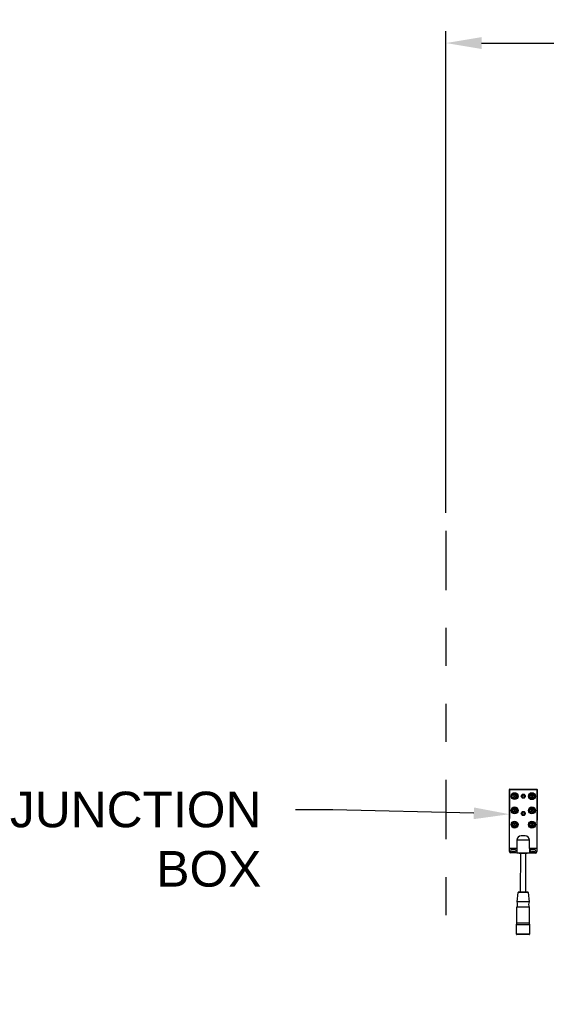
# Model space of a CAD drawing. Header units: inches. Extents: x 144.9 to 238.4, y 214.8 to 247.7.
# Tile 220 of 256: x 175.4 to 176.8, y 243.5 to 246.1. Entities that reach past the tile are written whole.
import ezdxf
from ezdxf import colors
from ezdxf.entities.mleader import LeaderData, LeaderLine
from ezdxf.math import Vec2, Vec3

# ---------------------------------------------------------------- set-up
doc = ezdxf.new("R2010")
doc.units = ezdxf.units.IN
doc.header["$LTSCALE"] = 0.25
doc.header["$MEASUREMENT"] = 0
doc.linetypes.add('PHANTOM2', pattern=[1.25, 0.625, -0.125, 0.125, -0.125, 0.125, -0.125])
for name, color, linetype in [('ANNOTATIONS', 1, 'Continuous'), ('HIDDEN', 6, 'PHANTOM2'), ('MOTOR LH', 7, 'Continuous')]:
    doc.layers.add(name, color=color, linetype=linetype)
doc.styles.add('ARIAL', font='arial.ttf', dxfattribs={"height": 0.09375})
doc.dimstyles.new('STANDARD$0', dxfattribs={"dimtxt": 0.09375, "dimasz": 0.09375, "dimexe": 0.03125, "dimexo": 0.046875, "dimgap": 0.09, "dimtad": 0, "dimtih": 1, "dimtoh": 1, "dimdec": 4, "dimzin": 0, "dimdsep": 46, "dimtxsty": 'ARIAL', "dimcen": 0.09, "dimadec": 0, "dimazin": 0, "dimtfac": 1, "dimtdec": 4, "dimtofl": 0, "dimtmove": 0, "dimatfit": 1, "dimfxl": 1, "dimtolj": 1, "dimtzin": 0, "dimarcsym": 0})

# ---------------------------------------------------------------- blocks, each defined once
blk = doc.blocks.new('*D49')
at = {"layer": 'ANNOTATIONS', "color": 0, "lineweight": -2, "transparency": 16777216}
for p, q in [((176.5571, 244.7851), (176.5571, 246.0537)), ((177.9861, 243.5377), (177.9861, 246.0537)), ((176.6509, 246.0225), (177.0673, 246.0225)), ((177.8923, 246.0225), (177.4759, 246.0225))]:
    blk.add_line(p, q, dxfattribs=at)
at = {"layer": 'ANNOTATIONS', "color": 0, "transparency": 16777216}
for points in [[(176.6509, 246.0381), (176.6509, 246.0069), (176.5571, 246.0225)], [(177.8923, 246.0381), (177.8923, 246.0069), (177.9861, 246.0225)]]:
    blk.add_solid(points, dxfattribs=at)
at = {"layer": 'defpoints', "color": 0, "transparency": 16777216}
for p in [(177.9861, 246.0225), (176.5571, 244.7382), (177.9861, 243.4908)]:
    blk.add_point(p, dxfattribs=at)
at = {"layer": 'ANNOTATIONS', "color": 0, "transparency": 16777216, "insert": (177.2716, 246.0225), "char_height": 0.09375, "attachment_point": 5, "style": 'ARIAL'}
blk.add_mtext('\\A1;24""', dxfattribs=at)

msp = doc.modelspace()

# ---------------------------------------------------------------- linework, layer by layer
at = {"layer": 'HIDDEN'}
msp.add_line((176.55713, 244.73821), (176.55713, 243.70752), dxfattribs=at)
at = {"layer": 'MOTOR LH'}
for p, q in [((176.72406, 243.89305), (176.72436, 244.05666)), ((176.72459, 243.90195), (176.72488, 244.05615)), ((176.72488, 244.05717), (176.79652, 244.05704)), ((176.72539, 244.05666), (176.79601, 244.05653)), ((176.79652, 244.05602), (176.79623, 243.90182)), ((176.79703, 244.05653), (176.79673, 243.89291)), ((176.74241, 244.03981), (176.74241, 244.03845)), ((176.74318, 244.03981), (176.74241, 244.03981)), ((176.74241, 244.03845), (176.7432, 244.03844)), ((176.74365, 243.92341), (176.74361, 243.9014)), ((176.76559, 243.93463), (176.75535, 243.93464)), ((176.77721, 243.90134), (176.77725, 243.92335)), ((176.74361, 243.9014), (176.7251, 243.90144)), ((176.73873, 243.89237), (176.73037, 243.89239)), ((176.73038, 243.89836), (176.73874, 243.89834)), ((176.74361, 243.9014), (176.74359, 243.88929)), ((176.77721, 243.90134), (176.77719, 243.88923)), ((176.79572, 243.90131), (176.77721, 243.90134)), ((176.79041, 243.89228), (176.78206, 243.89229)), ((176.78207, 243.89826), (176.79043, 243.89825)), ((176.74359, 243.88929), (176.72777, 243.88932)), ((176.74998, 243.88838), (176.74998, 243.88928)), ((176.75371, 243.78603), (176.7539, 243.88837)), ((176.76687, 243.88835), (176.76668, 243.786)), ((176.77079, 243.88924), (176.77079, 243.88834)), ((176.793, 243.8892), (176.77719, 243.88923)), ((176.74451, 243.76032), (176.74689, 243.78511)), ((176.7735, 243.78506), (176.77579, 243.76026)), ((176.74404, 243.70417), (176.74412, 243.74681)), ((176.77612, 243.74675), (176.77604, 243.70411)), ((176.74259, 243.67551), (176.74264, 243.70021)), ((176.74264, 243.70021), (176.74404, 243.70417)), ((176.77604, 243.70411), (176.77744, 243.70015)), ((176.77744, 243.70015), (176.77739, 243.67545))]:
    msp.add_line(p, q, dxfattribs=at)
at = {"layer": 'MOTOR LH', "flags": 128}
for points in [[(176.77725, 243.92335), (176.777, 243.92335), (176.77624, 243.92335), (176.775, 243.92335), (176.77332, 243.92335), (176.77125, 243.92336), (176.76885, 243.92336), (176.7662, 243.92337), (176.76337, 243.92337), (176.76045, 243.92338), (176.75753, 243.92338), (176.7547, 243.92339), (176.75205, 243.92339), (176.74965, 243.9234), (176.74758, 243.9234), (176.7459, 243.9234), (176.74466, 243.92341), (176.7439, 243.92341), (176.74365, 243.92341)], [(176.77719, 243.88923), (176.77693, 243.88923), (176.77618, 243.88923), (176.77494, 243.88924), (176.77326, 243.88924), (176.77119, 243.88924), (176.76879, 243.88925), (176.76613, 243.88925), (176.7633, 243.88926), (176.76039, 243.88926), (176.75747, 243.88927), (176.75464, 243.88927), (176.75199, 243.88928), (176.74959, 243.88928), (176.74752, 243.88929), (176.74584, 243.88929), (176.7446, 243.88929), (176.74384, 243.88929), (176.74359, 243.88929)], [(176.76039, 243.88836), (176.75815, 243.88836), (176.75602, 243.88837), (176.75409, 243.88837), (176.75246, 243.88837), (176.75119, 243.88838), (176.75036, 243.88838), (176.75, 243.88838), (176.74998, 243.88838)], [(176.77079, 243.88834), (176.77078, 243.88834), (176.77041, 243.88834), (176.76958, 243.88834), (176.76832, 243.88834), (176.76668, 243.88835), (176.76475, 243.88835), (176.76262, 243.88835), (176.76039, 243.88836)], [(176.76019, 243.78509), (176.75768, 243.78509), (176.75525, 243.78509), (176.753, 243.7851), (176.75101, 243.7851), (176.74936, 243.78511), (176.74809, 243.78511), (176.74726, 243.78511), (176.7469, 243.78511), (176.74689, 243.78511)], [(176.7602, 243.78601), (176.7578, 243.78602), (176.75549, 243.78602), (176.75337, 243.78603), (176.75151, 243.78603), (176.74998, 243.78603), (176.74885, 243.78603), (176.74815, 243.78604), (176.74791, 243.78604)], [(176.7735, 243.78506), (176.77348, 243.78506), (176.77312, 243.78506), (176.7723, 243.78506), (176.77103, 243.78507), (176.76938, 243.78507), (176.76739, 243.78507), (176.76514, 243.78508), (176.76271, 243.78508), (176.76019, 243.78509)], [(176.77248, 243.78599), (176.77225, 243.78599), (176.77155, 243.78599), (176.77041, 243.78599), (176.76888, 243.786), (176.76702, 243.786), (176.7649, 243.786), (176.76259, 243.78601), (176.7602, 243.78601)], [(176.76012, 243.74678), (176.75734, 243.74679), (176.75465, 243.74679), (176.75212, 243.7468), (176.74984, 243.7468), (176.74787, 243.74681), (176.74627, 243.74681), (176.74509, 243.74681), (176.74437, 243.74681), (176.74412, 243.74681)], [(176.76015, 243.76029), (176.75743, 243.7603), (176.7548, 243.7603), (176.75233, 243.7603), (176.7501, 243.76031), (176.74817, 243.76031), (176.7466, 243.76032), (176.74545, 243.76032), (176.74475, 243.76032), (176.74451, 243.76032)], [(176.77612, 243.74675), (176.77588, 243.74675), (176.77516, 243.74676), (176.77398, 243.74676), (176.77238, 243.74676), (176.77041, 243.74677), (176.76812, 243.74677), (176.7656, 243.74677), (176.7629, 243.74678), (176.76012, 243.74678)], [(176.77579, 243.76026), (176.77555, 243.76026), (176.77484, 243.76026), (176.77369, 243.76027), (176.77213, 243.76027), (176.7702, 243.76027), (176.76797, 243.76028), (176.7655, 243.76028), (176.76286, 243.76029), (176.76015, 243.76029)], [(176.76004, 243.70018), (176.75717, 243.70018), (176.75439, 243.70019), (176.75176, 243.70019), (176.74935, 243.7002), (176.74724, 243.7002), (176.74547, 243.70021), (176.7441, 243.70021), (176.74317, 243.70021), (176.7427, 243.70021), (176.74264, 243.70021)], [(176.76282, 243.70413), (176.75727, 243.70415), (176.75457, 243.70415), (176.75204, 243.70416), (176.74976, 243.70416), (176.74779, 243.70416), (176.74619, 243.70417), (176.74501, 243.70417), (176.74429, 243.70417), (176.74404, 243.70417)], [(176.77744, 243.70015), (176.77738, 243.70015), (176.7769, 243.70015), (176.77597, 243.70015), (176.7746, 243.70015), (176.77284, 243.70016), (176.77072, 243.70016), (176.76832, 243.70016), (176.76569, 243.70017), (176.7629, 243.70017), (176.76004, 243.70018)], [(176.77604, 243.70411), (176.7758, 243.70411), (176.77508, 243.70411), (176.7739, 243.70411), (176.7723, 243.70412), (176.77033, 243.70412), (176.76804, 243.70413), (176.76552, 243.70413), (176.76282, 243.70413)], [(176.75999, 243.67548), (176.75713, 243.67549), (176.75434, 243.67549), (176.75171, 243.6755), (176.7493, 243.6755), (176.74719, 243.6755), (176.74543, 243.67551), (176.74406, 243.67551), (176.74312, 243.67551), (176.74265, 243.67551), (176.74259, 243.67551)], [(176.76276, 243.67445), (176.75722, 243.67446), (176.75453, 243.67447), (176.752, 243.67447), (176.7497, 243.67448), (176.7477, 243.67448), (176.74605, 243.67448), (176.74479, 243.67448), (176.74398, 243.67449), (176.74363, 243.67449), (176.74361, 243.67449)], [(176.77739, 243.67545), (176.77733, 243.67545), (176.77686, 243.67545), (176.77592, 243.67545), (176.77456, 243.67545), (176.77279, 243.67546), (176.77068, 243.67546), (176.76827, 243.67546), (176.76564, 243.67547), (176.76285, 243.67547), (176.75999, 243.67548)], [(176.77636, 243.67443), (176.77635, 243.67443), (176.776, 243.67443), (176.77518, 243.67443), (176.77393, 243.67443), (176.77228, 243.67443), (176.77028, 243.67444), (176.76798, 243.67444), (176.76544, 243.67445), (176.76276, 243.67445)]]:
    msp.add_lwpolyline(points, dxfattribs=at)
at = {"layer": 'MOTOR LH'}
for centre, radius in [((176.73781, 244.03907), 0.00913), ((176.73781, 244.03907), 0.00785), ((176.78352, 244.03898), 0.00913), ((176.78352, 244.03898), 0.00785), ((176.73509, 244.03636), 0.000853), ((176.7351, 244.04179), 0.000853), ((176.73781, 244.03907), 0.000853), ((176.74051, 244.03635), 0.000853), ((176.74052, 244.04178), 0.000853), ((176.76066, 244.03894), 0.00536), ((176.76066, 244.03894), 0.00292), ((176.78352, 244.03898), 0.00542), ((176.7808, 244.03628), 0.000853), ((176.78081, 244.0417), 0.000853), ((176.78352, 244.03898), 0.000853), ((176.78623, 244.03627), 0.000853), ((176.78624, 244.04169), 0.000853), ((176.73774, 244.00154), 0.00913), ((176.73774, 244.00154), 0.00785), ((176.73774, 244.00154), 0.00542), ((176.73502, 243.99884), 0.000853), ((176.73503, 244.00426), 0.000853), ((176.73774, 244.00154), 0.000853), ((176.74045, 243.99883), 0.000853), ((176.74046, 244.00425), 0.000853), ((176.76058, 243.99323), 0.00536), ((176.76058, 243.99323), 0.00292), ((176.78345, 244.00146), 0.00913), ((176.78345, 244.00146), 0.00785), ((176.78345, 244.00146), 0.00542), ((176.78074, 243.99875), 0.000853), ((176.78075, 244.00418), 0.000853), ((176.78345, 244.00146), 0.000853), ((176.78616, 243.99874), 0.000853), ((176.78617, 244.00417), 0.000853), ((176.73767, 243.96402), 0.00913), ((176.73767, 243.96402), 0.00785), ((176.73767, 243.96402), 0.00542), ((176.78338, 243.96393), 0.00913), ((176.78338, 243.96393), 0.00785), ((176.78338, 243.96393), 0.00542), ((176.73495, 243.96131), 0.000853), ((176.73496, 243.96673), 0.000853), ((176.73767, 243.96402), 0.000853), ((176.74038, 243.9613), 0.000853), ((176.74039, 243.96672), 0.000853), ((176.78067, 243.96122), 0.000853), ((176.78068, 243.96665), 0.000853), ((176.78338, 243.96393), 0.000853), ((176.78609, 243.96121), 0.000853), ((176.7861, 243.96664), 0.000853)]:
    msp.add_circle(centre, radius, dxfattribs=at)
for centre, radius, start, end in [((176.72488, 244.05666), 0.000512, 89.89381, 179.89381), ((176.72539, 244.05615), 0.000512, 89.89381, 179.89381), ((176.79601, 244.05602), 0.000512, 359.89381, 89.89381), ((176.79652, 244.05653), 0.000512, 359.89381, 89.89381), ((176.73781, 244.03907), 0.00542, 7.82741, 353.37398), ((176.75637, 243.92188), 0.01281, 94.52862, 173.12929), ((176.76454, 243.92188), 0.01279, 6.6018, 85.31553), ((176.72778, 243.89304), 0.00372, 179.89381, 269.89381), ((176.7251, 243.90195), 0.000512, 179.89381, 269.89381), ((176.73038, 243.89537), 0.00299, 89.89381, 269.89381), ((176.73874, 243.89536), 0.00299, 269.89381, 89.89381), ((176.78206, 243.89528), 0.00299, 89.89381, 269.89381), ((176.79042, 243.89526), 0.00299, 269.89381, 89.89381), ((176.79301, 243.89292), 0.00372, 269.89381, 359.89381), ((176.79572, 243.90182), 0.000512, 269.89381, 359.89381), ((176.74791, 243.78501), 0.00102, 89.89381, 174.51711), ((176.77248, 243.78497), 0.00102, 5.27052, 89.89381), ((176.72509, 243.75412), 0.02038, 339.0102, 17.7184), ((176.79518, 243.75399), 0.02038, 162.06923, 200.77742), ((176.74362, 243.67551), 0.00102, 179.89381, 269.89381), ((176.77637, 243.67545), 0.00102, 269.89381, 359.89381)]:
    msp.add_arc(centre, radius, start, end, dxfattribs=at)

# ---------------------------------------------------------------- dimensions: what is measured, and where the dimension line sits
at = {"layer": 'ANNOTATIONS'}
dim = msp.add_linear_dim(base=(177.98609, 246.02248), p1=(176.55713, 244.73821), p2=(177.98609, 243.4908), text='24""', dimstyle='STANDARD$0', dxfattribs=at)
dim.commit()
dim.dimension.update_dxf_attribs({"geometry": '*D49', "text_midpoint": (177.27161, 246.02248), "dimtype": 160})

# ---------------------------------------------------------------- leaders
ml = msp.add_multileader_mtext('Standard', dxfattribs=at)
ml.set_content('JUNCTION\\PBOX', color=256, style='ARIAL')
ml.set_leader_properties()
ml.build(insert=Vec2(0, 0))
ml.multileader.update_dxf_attribs({"dogleg_length": 0.36, "arrow_head_size": 0.09375})
ctx = ml.context
ctx.base_point, ctx.char_height, ctx.arrow_head_size, ctx.landing_gap_size, ctx.plane_origin = Vec3(175.33353, 244.00311), 0.09375, 0.09375, 0.09, Vec3(177.06337, 243.84057)
ctx.text_align_type = 2
notes = []
notes.append((ctx, [(0, (1, 1, 0), (176.25929, 244.00311), (-1, 0), 0.09796, [(0, [(176.72424, 243.99147)], 0, [])])]))
ctx.mtext.insert, ctx.mtext.alignment, ctx.mtext.flow_direction = Vec3(176.07134, 244.05079), 3, 5
for ctx, leaders in notes:
    for number, flags, end, landing, length, lines in leaders:
        leader = LeaderData()
        leader.index, (leader.has_last_leader_line, leader.has_dogleg_vector, leader.attachment_direction) = number, flags
        leader.last_leader_point, leader.dogleg_vector, leader.dogleg_length = Vec3(end), Vec3(landing), length
        for number, points, colour, breaks in lines:
            line = LeaderLine()
            line.index, line.vertices, line.color, line.breaks = number, Vec3.list(points), colors.encode_raw_color(colour), breaks
            leader.lines.append(line)
        ctx.leaders.append(leader)

doc.saveas('drawing.dxf')
